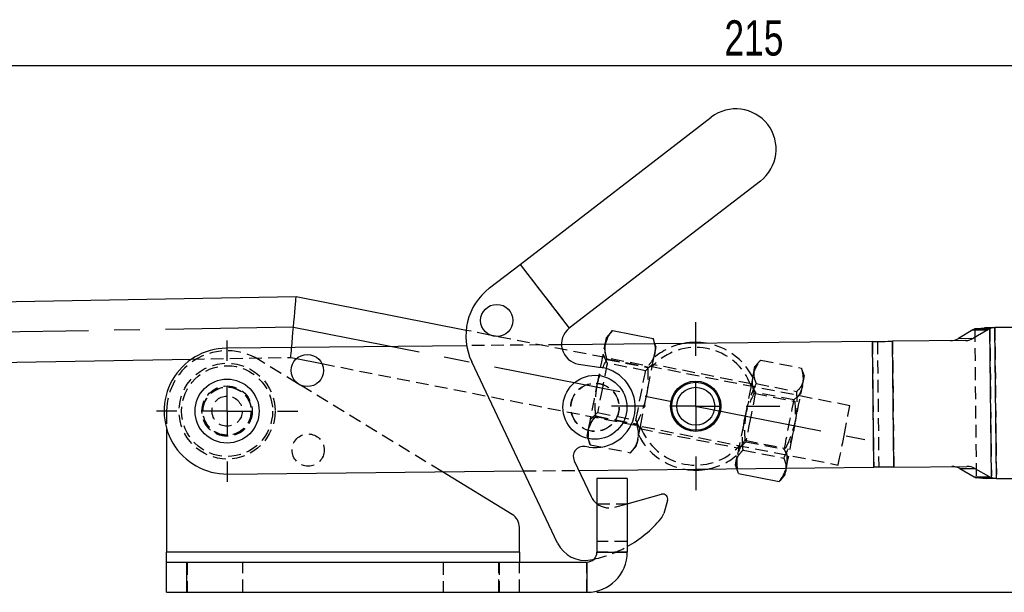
# Model space of a CAD drawing. Extents: x 29 to 409, y 89 to 274.
# Tile 3 of 10: x 96 to 194, y 185 to 242. Entities that reach past the tile are written whole.
import ezdxf

# ---------------------------------------------------------------- set-up
doc = ezdxf.new("R2010")
doc.units = 0
doc.linetypes.add('CENTERX2', pattern=[20.32, 12.7, -2.54, 2.54, -2.54])
doc.linetypes.add('HIDDEN', pattern=[1.905, 1.27, -0.635])
doc.layers.get('0').update_dxf_attribs({"linetype": 'CONTINUOUS'})
doc.styles.add('SLDTEXTSTYLE0', font='TXT', dxfattribs={"width": 0.75})
doc.dimstyles.new('SLDDIMSTYLE0', dxfattribs={"dimtxt": 3.5, "dimasz": 3.302, "dimexe": 0, "dimexo": 0.0625, "dimgap": 0.875, "dimtad": 1, "dimdec": 0, "dimrnd": 1e-09, "dimzin": 12, "dimtxsty": 'SLDTEXTSTYLE0', "dimsah": 1, "dimcen": 0.09, "dimazin": 3, "dimtfac": 1, "dimtdec": 0, "dimtofl": 0, "dimtmove": 0, "dimatfit": 3, "dimtolj": 1, "dimtzin": 12})

# ---------------------------------------------------------------- blocks, each defined once
blk = doc.blocks.new('_D')
at = {"color": 179, "linetype": 'CONTINUOUS'}
for p, q in [((64.757, 203.762), (64.757, 238.069)), ((280.101, 206.329), (280.101, 238.069)), ((280.101, 237.069), (64.757, 237.069))]:
    blk.add_line(p, q, dxfattribs=at)
for points in [[(64.757, 237.069), (68.059, 236.561), (68.059, 237.577)], [(280.101, 237.069), (276.799, 237.577), (276.799, 236.561)]]:
    blk.add_solid(points, dxfattribs=at)
at = {"color": 179, "linetype": 'CONTINUOUS', "insert": (166.354, 241.581, 0.1), "char_height": 3.5, "attachment_point": 1, "style": 'SLDTEXTSTYLE0'}
blk.add_mtext('215', dxfattribs=at)
blk = doc.blocks.new('_D_2')
at = {"color": 179, "linetype": 'CONTINUOUS'}
for p, q in [((267.582, 224.166), (291.414, 224.166)), ((290.414, 184.765), (290.414, 224.166)), ((153.711, 184.765), (291.414, 184.765))]:
    blk.add_line(p, q, dxfattribs=at)
for points in [[(290.414, 224.166), (289.906, 220.864), (290.922, 220.864)], [(290.414, 184.765), (290.922, 188.067), (289.906, 188.067)]]:
    blk.add_solid(points, dxfattribs=at)
at = {"color": 179, "linetype": 'CONTINUOUS', "insert": (285.902, 203.588, 0.1), "char_height": 3.5, "attachment_point": 1, "rotation": 90, "style": 'SLDTEXTSTYLE0'}
blk.add_mtext('39', dxfattribs=at)
blk = doc.blocks.new('SW_CENTERMARKSYMBOL_1')
at = {"color": 0, "linetype": 'CONTINUOUS'}
for p, q in [((0, 5), (0, 7.0125)), ((0, 0), (0, 2.5)), ((-5, 0), (-7.0125, 0)), ((0, 0), (-2.5, 0)), ((0, 0), (0, -2.5)), ((0, 0), (2.5, 0)), ((5, 0), (7.0125, 0)), ((0, -5), (0, -7.0125))]:
    blk.add_line(p, q, dxfattribs=at)
blk = doc.blocks.new('SW_CENTERMARKSYMBOL_2')
at = {"color": 0, "linetype": 'CONTINUOUS'}
for p, q in [((0, 5), (0, 8.35)), ((0, 0), (0, 2.5)), ((-5, 0), (-8.35, 0)), ((0, 0), (-2.5, 0)), ((0, 0), (0, -2.5)), ((0, 0), (2.5, 0)), ((5, 0), (8.35, 0)), ((0, -5), (0, -8.35))]:
    blk.add_line(p, q, dxfattribs=at)

msp = doc.modelspace()

# ---------------------------------------------------------------- linework, layer by layer
at = {"color": 7, "linetype": 'CONTINUOUS'}
for p, q in [((146.08, 217.3391), (165.04, 231.95)), ((169.9232, 225.6132), (150.9631, 211.0024)), ((143.0378, 214.9948), (146.08, 217.3391)), ((146.08, 217.3391), (150.9631, 211.0024)), ((123.857, 214.1003), (75.0764, 213.2609)), ((140.7247, 210.7842), (123.857, 214.1003)), ((191.186, 210.9241), (192.1612, 211.047)), ((192.9288, 211.055), (192.1612, 211.047)), ((192.6859, 210.9397), (192.9288, 211.055)), ((195.0226, 211.0769), (193.1847, 211.0577)), ((193.3412, 196.0585), (193.1847, 211.0577)), ((143.8487, 210.1701), (143.083, 210.3206)), ((155.2481, 210.7557), (154.6606, 210.0828)), ((155.248, 210.7555), (159.2777, 209.9633)), ((190.9851, 210.8232), (189.5629, 209.9814)), ((190.9851, 210.8232), (192.4851, 210.8389)), ((192.4851, 210.8389), (191.0629, 209.997)), ((192.6859, 210.9397), (191.186, 210.9241)), ((192.84, 196.1661), (192.6859, 210.9397)), ((140.781, 209.2609), (116.9456, 209.0122)), ((181.0333, 209.6808), (150.1848, 209.359)), ((159.4513, 209.4557), (159.2776, 209.9635)), ((159.2777, 209.9633), (159.4017, 209.4551)), ((181.1637, 197.1815), (181.0333, 209.6808)), ((190.2899, 209.7774), (183.0332, 209.7017)), ((183.1636, 197.2024), (183.0332, 209.7017)), ((189.5629, 209.9814), (191.0629, 209.997)), ((79.6684, 207.3391), (113.4819, 207.9209)), ((123.8918, 207.9787), (126.4141, 207.4828)), ((149.8079, 189.6558), (141.2773, 207.6749)), ((151.8794, 207.4415), (154.1178, 207.0967)), ((124.2691, 205.357), (124.0074, 205.517)), ((111.0108, 201.0125), (111.0108, 188.7655)), ((152.8998, 199.1899), (152.5058, 199.2506)), ((151.4497, 197.8344), (153.127, 194.2915)), ((117.076, 196.5128), (146.4167, 196.819)), ((145.2933, 192.5012), (138.3694, 196.735)), ((151.9034, 196.8762), (181.1637, 197.1815)), ((167.5652, 197.0396), (167.6354, 196.8342)), ((167.7442, 196.5596), (167.5886, 197.0399)), ((167.7442, 196.5596), (171.7739, 195.7674)), ((171.9794, 195.9812), (172.3559, 196.4125)), ((172.4403, 197.0905), (172.4415, 196.8482)), ((172.4415, 196.8482), (172.4893, 197.091)), ((183.1636, 197.2024), (190.4203, 197.2781)), ((189.6978, 197.059), (191.1977, 197.0747)), ((189.6978, 197.059), (191.1372, 196.247)), ((191.1977, 197.0747), (192.6371, 196.2627)), ((156.7108, 196.0655), (153.7108, 196.0655)), ((153.7108, 196.0655), (153.7108, 188.7655)), ((156.7108, 196.0655), (156.7108, 188.7655)), ((191.1372, 196.247), (192.6371, 196.2627)), ((191.3401, 196.1504), (192.84, 196.1661)), ((192.3177, 196.0478), (191.3401, 196.1504)), ((193.0853, 196.0558), (192.3177, 196.0478)), ((193.0853, 196.0558), (192.84, 196.1661)), ((193.3412, 196.0585), (195.1791, 196.0777)), ((156.7108, 193.5655), (160.1009, 194.5088)), ((160.715, 193.8873), (160.3428, 192.6092)), ((146.0108, 188.7655), (146.0108, 191.2215)), ((146.0108, 188.7655), (111.0108, 188.7655)), ((111.0108, 187.7655), (111.0108, 188.7655)), ((146.0108, 188.7655), (146.0108, 187.7655)), ((153.7108, 188.7655), (156.7108, 188.7655)), ((111.0108, 184.7655), (111.0108, 187.7655)), ((111.0108, 187.7655), (113.0108, 187.7655)), ((113.0108, 184.7655), (113.0108, 187.7655)), ((113.0108, 187.7655), (152.7108, 187.7655)), ((152.7108, 187.7655), (152.7108, 184.7655)), ((153.0704, 187.9905), (153.4209, 188.0614)), ((111.0108, 184.7655), (113.0108, 184.7655)), ((113.0108, 184.7655), (152.7108, 184.7655))]:
    msp.add_line(p, q, dxfattribs=at)
at = {"color": 7, "linetype": 'HIDDEN'}
for p, q in [((146.08, 217.3391), (150.9631, 211.0024)), ((193.1847, 211.0577), (193.3412, 196.0585)), ((143.083, 210.3206), (140.7247, 210.7842)), ((178.8052, 203.2977), (143.8487, 210.1701)), ((154.7689, 210.0546), (154.5285, 209.4111)), ((190.9851, 210.8232), (192.4851, 210.8389)), ((191.186, 210.9241), (191.3401, 196.1504)), ((192.6859, 210.9397), (192.84, 196.1661)), ((150.1848, 209.359), (140.781, 209.2609)), ((159.5667, 209.1183), (159.4513, 209.4557)), ((181.0333, 209.6808), (181.1637, 197.1815)), ((181.5333, 209.6861), (181.6637, 197.1867)), ((183.0332, 209.7017), (183.1636, 197.2024)), ((189.5629, 209.9814), (191.0629, 209.997)), ((113.4819, 207.9209), (123.324, 208.0903)), ((123.324, 208.0903), (123.8918, 207.9787)), ((154.725, 207.5223), (154.3318, 208.4105)), ((159.397, 208.2554), (159.4402, 208.4752)), ((124.0074, 205.517), (120.1408, 207.8814)), ((126.4141, 207.4828), (177.6478, 197.4104)), ((154.6855, 207.8945), (158.7152, 207.1022)), ((154.6967, 207.9516), (158.7264, 207.1593)), ((158.5377, 206.7727), (154.725, 207.5223)), ((158.0163, 201.2323), (159.188, 207.192)), ((159.2379, 207.446), (158.5377, 206.7727)), ((159.188, 207.192), (159.3573, 208.053)), ((169.0413, 205.4721), (159.2291, 207.4011)), ((169.7561, 207.6214), (169.3788, 207.1892)), ((169.9608, 207.8343), (173.9905, 207.0421)), ((174.2849, 206.2247), (174.0997, 206.7664)), ((138.3694, 196.735), (124.2691, 205.357)), ((169.0001, 205.2629), (167.8285, 199.3033)), ((169.4433, 204.6287), (169.0501, 205.5169)), ((169.502, 205.5005), (173.5317, 204.7082)), ((169.3113, 204.5308), (173.341, 203.7386)), ((173.256, 203.8791), (169.4433, 204.6287)), ((173.9562, 204.5524), (173.256, 203.8791)), ((111.0108, 202.7625), (111.0108, 201.0125)), ((153.0603, 201.9429), (153.7605, 202.6162)), ((153.5718, 202.2295), (157.6015, 201.4373)), ((153.583, 202.2866), (157.6127, 201.4944)), ((153.7605, 202.6162), (157.5732, 201.8666)), ((157.5732, 201.8666), (157.9664, 200.9784)), ((157.9752, 201.0232), (167.7874, 199.0942)), ((152.7315, 200.2706), (153.0206, 199.4254)), ((153.0205, 199.4256), (157.0502, 198.6333)), ((157.0502, 198.6332), (157.6376, 199.3061)), ((157.7697, 199.9777), (157.8067, 200.1661)), ((167.8285, 199.3033), (167.6592, 198.4423)), ((167.7786, 199.0493), (168.4788, 199.7226)), ((168.3937, 199.8631), (172.4234, 199.0709)), ((168.4788, 199.7226), (172.2915, 198.973)), ((168.2031, 198.8935), (172.2328, 198.1013)), ((172.2915, 198.973), (172.6847, 198.0848)), ((167.4498, 197.377), (167.5652, 197.0396)), ((146.4167, 196.819), (151.9034, 196.8762)), ((189.6978, 197.059), (191.1977, 197.0747)), ((191.1372, 196.247), (192.6371, 196.2627)), ((153.7108, 193.5655), (156.7108, 193.5655)), ((155.4708, 193.2205), (156.7108, 193.5655)), ((156.7108, 189.8241), (153.7108, 189.8241)), ((146.0108, 188.7655), (111.0108, 188.7655)), ((156.7108, 188.7655), (153.7108, 188.7655)), ((113.0108, 187.7655), (113.0108, 184.7655)), ((113.0608, 187.7655), (113.0608, 184.7655)), ((118.5608, 184.7655), (118.5608, 187.7655)), ((138.4608, 187.7655), (138.4608, 184.7655)), ((143.9608, 184.7655), (143.9608, 187.7655)), ((144.0108, 187.7655), (144.0108, 184.7655)), ((146.0108, 184.7655), (146.0108, 187.7655)), ((152.7108, 184.7655), (152.7108, 187.7655))]:
    msp.add_line(p, q, dxfattribs=at)
at = {"color": 179, "linetype": 'CENTERX2'}
for q in [(71.7994, 210.2041), (180.2809, 199.9502)]:
    msp.add_line((123.5905, 211.0953), q, dxfattribs=at)
at = {"color": 7, "linetype": 'CONTINUOUS', "flags": 128}
for points in [[(123.4117, 209.0796), (123.4192, 209.1637), (123.4573, 209.5928), (123.4994, 210.0675), (123.5442, 210.5735), (123.5905, 211.0953), (123.6368, 211.6171), (123.6817, 212.1231), (123.7238, 212.5978), (123.7618, 213.0269), (123.7947, 213.3973), (123.8213, 213.6978), (123.8409, 213.9191), (123.853, 214.0547), (123.857, 214.1003)], [(192.9288, 211.055), (192.9602, 211.0554), (192.9918, 211.0557), (193.0237, 211.056), (193.0557, 211.0564), (193.0878, 211.0567), (193.12, 211.057), (193.1523, 211.0574), (193.1847, 211.0577)], [(154.5341, 209.4397), (154.5893, 209.7202), (154.6291, 209.9229), (154.653, 210.0444), (154.6606, 210.0828)], [(181.0333, 209.6808), (181.2949, 209.6836), (181.5554, 209.6863), (181.8136, 209.689), (182.0685, 209.6916), (182.319, 209.6943), (182.564, 209.6968), (182.8024, 209.6993), (183.0332, 209.7017)], [(172.3559, 196.4125), (172.3564, 196.415), (172.3687, 196.4774), (172.3972, 196.6226), (172.4415, 196.8482)], [(183.1636, 197.2024), (182.9328, 197.2), (182.6944, 197.1975), (182.4494, 197.1949), (182.199, 197.1923), (181.9441, 197.1897), (181.6858, 197.187), (181.4253, 197.1843), (181.1637, 197.1815)], [(193.3412, 196.0585), (193.3088, 196.0582), (193.2765, 196.0578), (193.2443, 196.0575), (193.2122, 196.0572), (193.1802, 196.0568), (193.1483, 196.0565), (193.1167, 196.0562), (193.0853, 196.0558)]]:
    msp.add_lwpolyline(points, dxfattribs=at)
at = {"color": 7, "linetype": 'HIDDEN', "flags": 128}
for points in [[(123.324, 208.0903), (123.328, 208.1359), (123.3401, 208.2715), (123.3597, 208.4929), (123.3864, 208.7933), (123.4117, 209.0796)], [(153.7017, 205.2052), (153.8275, 205.8453), (153.9511, 206.474), (154.0703, 207.0805), (154.1832, 207.6544), (154.2877, 208.1859), (154.382, 208.6659), (154.4647, 209.0863), (154.5341, 209.4397)], [(159.4402, 208.4752), (159.4954, 208.7556), (159.5352, 208.9584), (159.5591, 209.0799), (159.5667, 209.1183)], [(154.725, 207.5223), (154.7093, 207.4423), (154.6618, 207.2007), (154.5857, 206.8138), (154.4863, 206.3081), (154.3703, 205.7179), (154.2456, 205.0835)], [(169.1979, 206.2687), (169.2646, 206.6081), (169.3167, 206.8734), (169.3535, 207.0602), (169.3741, 207.1652), (169.3788, 207.1892)], [(157.5732, 201.8666), (157.5732, 201.8666), (157.5904, 201.9539), (157.6392, 202.2024), (157.7164, 202.5952), (157.8168, 203.1055), (157.9333, 203.6985), (158.0583, 204.3339), (158.183, 204.9683), (158.299, 205.5585), (158.3984, 206.0643), (158.4745, 206.4511), (158.522, 206.6928), (158.5377, 206.7727)], [(174.104, 205.3042), (174.1707, 205.6435), (174.2228, 205.9089), (174.2596, 206.0956), (174.2802, 206.2007), (174.2849, 206.2247)], [(152.8636, 200.9422), (152.9343, 201.3019), (153.018, 201.7278), (153.1134, 202.2127), (153.2187, 202.7484), (153.3321, 203.3256), (153.4519, 203.9345), (153.5757, 204.5646), (153.7017, 205.2052)], [(173.2251, 200.8338), (173.3512, 201.4752), (173.4768, 202.1139), (173.5997, 202.739), (173.7178, 203.3398), (173.8291, 203.906), (173.9317, 204.4279), (174.0239, 204.8967), (174.104, 205.3042)], [(154.2456, 205.0835), (154.1207, 204.4481), (154.0041, 203.8551), (153.9037, 203.3448), (153.8265, 202.952), (153.7777, 202.7035), (153.7605, 202.6162), (153.7605, 202.6162)], [(169.4433, 204.6287), (169.4409, 204.6167), (169.4122, 204.4708), (169.3528, 204.1685), (169.2667, 203.7303), (169.1597, 203.1862), (169.0392, 202.5733), (168.9134, 201.9332)], [(172.2915, 198.973), (172.2978, 199.0055), (172.3343, 199.1909), (172.4007, 199.5286), (172.4925, 199.9956), (172.6035, 200.5602), (172.7261, 201.1837), (172.8519, 201.8237), (172.9724, 202.4367), (173.0794, 202.9808), (173.1655, 203.4189), (173.2249, 203.7212), (173.2536, 203.8671), (173.256, 203.8791)], [(178.2265, 200.3541), (178.365, 201.0586), (178.4954, 201.7221), (178.6103, 202.3061), (178.7028, 202.7767), (178.7676, 203.1065), (178.801, 203.2763), (178.8052, 203.2977)], [(168.9134, 201.9332), (168.7908, 201.3097), (168.6798, 200.7452), (168.588, 200.2782), (168.5216, 199.9404), (168.4851, 199.7551), (168.4788, 199.7226)], [(152.7315, 200.2706), (152.7316, 200.2707), (152.7405, 200.3164), (152.7659, 200.4452), (152.8071, 200.6551), (152.8636, 200.9422)], [(172.4893, 197.091), (172.5009, 197.1503), (172.5743, 197.5237), (172.6605, 197.962), (172.758, 198.4577), (172.8651, 199.0024), (172.9799, 199.5867), (173.1006, 200.2007), (173.2251, 200.8338)], [(177.6478, 197.4104), (177.652, 197.4319), (177.6854, 197.6017), (177.7502, 197.9315), (177.8427, 198.4021), (177.9576, 198.9861), (178.088, 199.6496), (178.2265, 200.3541)], [(157.6376, 199.3061), (157.6376, 199.3062), (157.6466, 199.3519), (157.672, 199.4807), (157.7132, 199.6905), (157.7697, 199.9777)], [(167.4498, 197.377), (167.4503, 197.3795), (167.4626, 197.4419), (167.4911, 197.5872), (167.5355, 197.8127)], [(167.5355, 197.8127), (167.5948, 198.1148), (167.6136, 198.2101)]]:
    msp.add_lwpolyline(points, dxfattribs=at)
at = {"color": 7, "linetype": 'CONTINUOUS'}
for centre, radius in [((143.7651, 211.7679), 1.6), ((124.9691, 206.7957), 1.6), ((153.5088, 203.1433), 3.175), ((117.0108, 202.7625), 3.175), ((163.5082, 203.2476), 2.5), ((163.5082, 203.2476), 2.3813), ((163.5082, 203.2476), 1.8812)]:
    msp.add_circle(centre, radius, dxfattribs=at)
at = {"color": 7, "linetype": 'HIDDEN'}
for centre, radius in [((117.0108, 202.7625), 4.7625), ((117.0108, 202.7625), 4.5125), ((117.0108, 202.7625), 2.5), ((117.0108, 202.7625), 2.4), ((153.5088, 203.1433), 2.4), ((153.5088, 203.1433), 2.3812), ((117.0108, 202.7625), 2.3813), ((117.0108, 202.7625), 1.5), ((125.0515, 198.8962), 1.6)]:
    msp.add_circle(centre, radius, dxfattribs=at)
at = {"color": 7, "linetype": 'CONTINUOUS'}
for centre, radius, start, end in [((167.4816, 228.7816), 4, 307.61821, 127.61821), ((146.7002, 210.2423), 6, 127.61821, 205.333987), ((152.1839, 209.4182), 2, 127.61821, 261.242942), ((191.8088, 209.4334), 1.6156, 112.676955, 120.653106), ((193.3088, 209.449), 1.6157, 112.6781, 120.653559), ((163.5082, 203.2476), 6.35, 80.41605, 100.779547), ((188.7683, 211.3083), 1.5466, 270.801793, 300.915643), ((190.2682, 211.3239), 1.5466, 270.801728, 300.915709), ((117.0108, 202.7625), 6.25, 90.597799, 270.597799), ((153.5088, 203.1433), 4, 261.242942, 81.242942), ((152.3536, 198.2623), 1, 81.242942, 205.333987), ((163.5082, 203.2476), 6.35, 260.41605, 280.779547), ((188.931, 195.7158), 1.5466, 60.28009, 90.393603), ((190.4309, 195.7315), 1.5466, 60.280093, 90.393734), ((191.9316, 197.6534), 1.6152, 240.541333, 248.519257), ((193.4318, 197.6697), 1.6159, 240.543585, 248.518209), ((160.2349, 194.0271), 0.5, 343.764044, 105.549492), ((154.9347, 195.1473), 2, 205.333987, 232.268708), ((144.5108, 191.2215), 1.5, 0, 58.555195), ((158.9026, 193.0286), 1.5, 319.939308, 343.764044), ((150.8663, 199.7864), 12, 299.14623, 319.939308), ((152.5194, 190.9395), 3, 205.333987, 280.584204), ((152.7108, 188.7655), 1, 270, 0), ((152.7108, 188.7655), 4, 270, 0)]:
    msp.add_arc(centre, radius, start, end, dxfattribs=at)
at = {"color": 7, "linetype": 'HIDDEN'}
for centre, radius, start, end in [((163.5082, 203.2476), 5.85, 20.151016, 137.60442), ((163.5082, 203.2476), 6.35, 100.779547, 130.821062), ((163.5082, 203.2476), 6.35, 26.934375, 80.41605), ((117.0108, 202.7625), 6, 58.555195, 180), ((163.5082, 203.2476), 6.35, 206.934375, 260.41605), ((163.5082, 203.2476), 5.85, 200.151016, 317.60442), ((163.5082, 203.2476), 6.35, 280.779547, 310.821062), ((154.9347, 195.1473), 2, 232.268708, 285.549492), ((150.8663, 199.7864), 12, 282.291436, 299.14623)]:
    msp.add_arc(centre, radius, start, end, dxfattribs=at)
at = {"color": 7, "linetype": 'CONTINUOUS'}
for points, knots in [([(154.5341, 209.4397), (154.5412, 209.4728), (154.5946, 209.7237), (154.7836, 210.1793), (155.0922, 210.5623), (155.248, 210.7555)], [0, 0, 0, 0, 0.0700628, 0.5307704, 1, 1, 1, 1]), ([(172.4415, 196.8482), (172.4356, 196.8207), (172.3905, 196.612), (172.2171, 196.2359), (171.9226, 195.9245), (171.7739, 195.7674)], [0, 0, 0, 0, 0.0700627, 0.5307704, 1, 1, 1, 1])]:
    msp.add_open_spline(points, degree=3, knots=knots, dxfattribs=at)
at = {"color": 7, "linetype": 'HIDDEN'}
for points, knots in [([(154.5285, 209.4111), (154.5224, 209.3771), (154.4759, 209.1196), (154.4764, 208.6166), (154.6154, 208.1367), (154.6855, 207.8945)], [0, 0, 0, 0, 0.0700627, 0.5307703, 1, 1, 1, 1]), ([(154.6967, 207.9516), (154.619, 208.2033), (154.4622, 208.7115), (154.51, 209.1955), (154.5341, 209.4397)], [0, 0, 0, 0, 0.4954579, 1, 1, 1, 1]), ([(159.4017, 209.4551), (159.4239, 209.3744), (159.5165, 209.0384), (159.4732, 208.7183), (159.4402, 208.4752)], [0, 0, 0, 0, 0.2401859, 1, 1, 1, 1]), ([(159.4402, 208.4752), (159.4332, 208.4421), (159.3798, 208.1912), (159.1908, 207.7355), (158.8821, 207.3526), (158.7264, 207.1593)], [0, 0, 0, 0, 0.0700627, 0.5307704, 1, 1, 1, 1]), ([(153.7017, 205.2052), (153.7538, 205.4411), (153.9645, 206.3953), (154.3822, 207.2832), (154.6967, 207.9516)], [0, 0, 0, 0, 0.247235, 1, 1, 1, 1]), ([(158.7264, 207.1593), (158.7645, 206.4217), (158.815, 205.4417), (158.6488, 204.4788), (158.6078, 204.2407)], [0, 0, 0, 0, 0.752765, 1, 1, 1, 1]), ([(169.1979, 206.2687), (169.2061, 206.3078), (169.2683, 206.6035), (169.4739, 207.1437), (169.7975, 207.6027), (169.9608, 207.8343)], [0, 0, 0, 0, 0.0700626, 0.5307703, 1, 1, 1, 1]), ([(169.9608, 207.8343), (169.8011, 207.6689), (169.4787, 207.335), (169.3554, 206.9485), (169.2932, 206.7535)], [0, 0, 0, 0, 0.495458, 1, 1, 1, 1]), ([(169.3113, 204.5308), (169.2416, 204.8232), (169.1009, 205.4132), (169.1653, 205.9818), (169.1979, 206.2687)], [0, 0, 0, 0, 0.495458, 1, 1, 1, 1]), ([(169.2932, 206.7535), (169.2883, 206.7258), (169.2511, 206.5155), (169.2691, 206.1018), (169.4239, 205.7021), (169.502, 205.5005)], [0, 0, 0, 0, 0.0700627, 0.5307703, 1, 1, 1, 1]), ([(173.9905, 207.0421), (174.0602, 206.7498), (174.201, 206.1598), (174.1365, 205.5911), (174.104, 205.3042)], [0, 0, 0, 0, 0.495458, 1, 1, 1, 1]), ([(174.1993, 205.789), (174.2042, 205.8168), (174.2414, 206.027), (174.2234, 206.4408), (174.0686, 206.8404), (173.9905, 207.0421)], [0, 0, 0, 0, 0.0700628, 0.5307704, 1, 1, 1, 1]), ([(153.583, 202.2866), (153.5654, 202.511), (153.489, 203.4844), (153.6092, 204.4569), (153.7017, 205.2052)], [0, 0, 0, 0, 0.2305389, 1, 1, 1, 1]), ([(169.502, 205.5005), (169.1882, 204.8355), (168.7713, 203.9522), (168.5615, 203.0027), (168.5096, 202.7679)], [0, 0, 0, 0, 0.7527648, 1, 1, 1, 1]), ([(169.1694, 206.124), (169.1658, 206.1054), (169.1104, 205.824), (169.0534, 205.5339), (169.0001, 205.2629)], [0, 0, 0, 0, 0.0661, 1, 1, 1, 1]), ([(174.104, 205.3042), (174.0958, 205.2652), (174.0335, 204.9695), (173.8279, 204.4293), (173.5043, 203.9702), (173.341, 203.7386)], [0, 0, 0, 0, 0.07006268, 0.53077025, 1, 1, 1, 1]), ([(173.5317, 204.7082), (173.6914, 204.8737), (174.0138, 205.2076), (174.1371, 205.594), (174.1993, 205.789)], [0, 0, 0, 0, 0.4954581, 1, 1, 1, 1]), ([(158.6078, 204.2407), (158.4101, 203.5131), (158.1532, 202.5674), (157.714, 201.6954), (157.6127, 201.4944)], [0, 0, 0, 0, 0.7694613, 1, 1, 1, 1]), ([(168.319, 201.7983), (168.3709, 202.0331), (168.5807, 202.9826), (168.9975, 203.8659), (169.3113, 204.5308)], [0, 0, 0, 0, 0.24723489, 1, 1, 1, 1]), ([(173.4157, 201.8034), (173.4566, 202.0403), (173.6219, 202.9986), (173.5704, 203.974), (173.5317, 204.7082)], [0, 0, 0, 0, 0.2472352, 1, 1, 1, 1]), ([(173.341, 203.7386), (173.3798, 203.0044), (173.4312, 202.029), (173.266, 201.0707), (173.2251, 200.8338)], [0, 0, 0, 0, 0.7527649, 1, 1, 1, 1]), ([(153.5718, 202.2295), (153.4046, 202.0259), (153.067, 201.6149), (152.9281, 201.1489), (152.858, 200.9137)], [0, 0, 0, 0, 0.49545796, 1, 1, 1, 1]), ([(152.8636, 200.9422), (152.8708, 200.976), (152.9252, 201.232), (153.1161, 201.6974), (153.4264, 202.089), (153.583, 202.2866)], [0, 0, 0, 0, 0.0700627, 0.5307702, 1, 1, 1, 1]), ([(168.5096, 202.7679), (168.4179, 202.0232), (168.2986, 201.0554), (168.3759, 200.0865), (168.3937, 199.8631)], [0, 0, 0, 0, 0.7694611, 1, 1, 1, 1]), ([(157.6127, 201.4944), (157.6895, 201.238), (157.8445, 200.7205), (157.7948, 200.2268), (157.7697, 199.9777)], [0, 0, 0, 0, 0.495458, 1, 1, 1, 1]), ([(168.2031, 198.8935), (168.1853, 199.1169), (168.108, 200.0858), (168.2272, 201.0536), (168.319, 201.7983)], [0, 0, 0, 0, 0.2305389, 1, 1, 1, 1]), ([(172.4234, 199.0709), (172.5244, 199.2709), (172.9628, 200.1384), (173.2187, 201.0794), (173.4157, 201.8034)], [0, 0, 0, 0, 0.2305387, 1, 1, 1, 1]), ([(153.0205, 199.4256), (152.9437, 199.682), (152.7887, 200.1995), (152.8385, 200.6932), (152.8636, 200.9422)], [0, 0, 0, 0, 0.4954579, 1, 1, 1, 1]), ([(152.858, 200.9137), (152.8518, 200.8804), (152.8121, 200.6669), (152.8286, 200.4439), (152.8425, 200.2557)], [0, 0, 0, 0, 0.1559497, 1, 1, 1, 1]), ([(157.847, 200.3713), (157.8507, 200.3899), (157.906, 200.6713), (157.9631, 200.9614), (158.0163, 201.2323)], [0, 0, 0, 0, 0.0661, 1, 1, 1, 1]), ([(173.2251, 200.8338), (173.0281, 200.1098), (172.7721, 199.1688), (172.3338, 198.3013), (172.2328, 198.1013)], [0, 0, 0, 0, 0.76946093, 1, 1, 1, 1]), ([(157.7697, 199.9777), (157.7625, 199.9439), (157.708, 199.6879), (157.5172, 199.2226), (157.2068, 198.831), (157.0502, 198.6333)], [0, 0, 0, 0, 0.0700628, 0.5307703, 1, 1, 1, 1]), ([(168.3937, 199.8631), (168.2185, 199.619), (167.8648, 199.1261), (167.7093, 198.5754), (167.6308, 198.2975)], [0, 0, 0, 0, 0.4954581, 1, 1, 1, 1]), ([(167.5355, 197.8127), (167.5414, 197.8403), (167.5866, 198.049), (167.7599, 198.4251), (168.0544, 198.7364), (168.2031, 198.8935)], [0, 0, 0, 0, 0.0700628, 0.5307704, 1, 1, 1, 1]), ([(172.5369, 197.333), (172.544, 197.3723), (172.5984, 197.6695), (172.6126, 198.2473), (172.4868, 198.7947), (172.4234, 199.0709)], [0, 0, 0, 0, 0.0700628, 0.5307704, 1, 1, 1, 1]), ([(167.5886, 197.0399), (167.5704, 197.0914), (167.4758, 197.3591), (167.5088, 197.6101), (167.5355, 197.8127)], [0, 0, 0, 0, 0.1925164, 1, 1, 1, 1]), ([(167.6308, 198.2975), (167.6236, 198.2583), (167.5693, 197.961), (167.5551, 197.3832), (167.6808, 196.8358), (167.7442, 196.5596)], [0, 0, 0, 0, 0.0700628, 0.5307705, 1, 1, 1, 1]), ([(172.2328, 198.1013), (172.3221, 197.8871), (172.4668, 197.5403), (172.4476, 197.215), (172.4403, 197.0905)], [0, 0, 0, 0, 0.6174241, 1, 1, 1, 1]), ([(171.7739, 195.7674), (171.9492, 196.0116), (172.3028, 196.5044), (172.4584, 197.0551), (172.5369, 197.333)], [0, 0, 0, 0, 0.49545804, 1, 1, 1, 1])]:
    msp.add_open_spline(points, degree=3, knots=knots, dxfattribs=at)

# ---------------------------------------------------------------- block references
at = {"color": 179, "linetype": 'CONTINUOUS'}
for name, p in [('SW_CENTERMARKSYMBOL_2', (163.5082, 203.2476)), ('SW_CENTERMARKSYMBOL_1', (117.0108, 202.7625))]:
    msp.add_blockref(name, p, dxfattribs=at)

# ---------------------------------------------------------------- dimensions: what is measured, and where the dimension line sits
dim = msp.add_linear_dim(base=(64.7571, 237.0689), p1=(280.1008, 205.3285), p2=(64.7571, 202.7625), dimstyle='SLDDIMSTYLE0', dxfattribs=at)
dim.commit()
dim.dimension.update_dxf_attribs({"geometry": '_D', "text_midpoint": (171.6552, 237.0689), "dimtype": 160})
dim = msp.add_linear_dim(base=(290.4142, 224.1661), p1=(152.7108, 184.7655), p2=(266.5819, 224.1661), angle=90, dimstyle='SLDDIMSTYLE0', dxfattribs=at)
dim.commit()
dim.dimension.update_dxf_attribs({"geometry": '_D_2', "text_midpoint": (290.4142, 207.596), "dimtype": 160})

doc.saveas('drawing.dxf')
